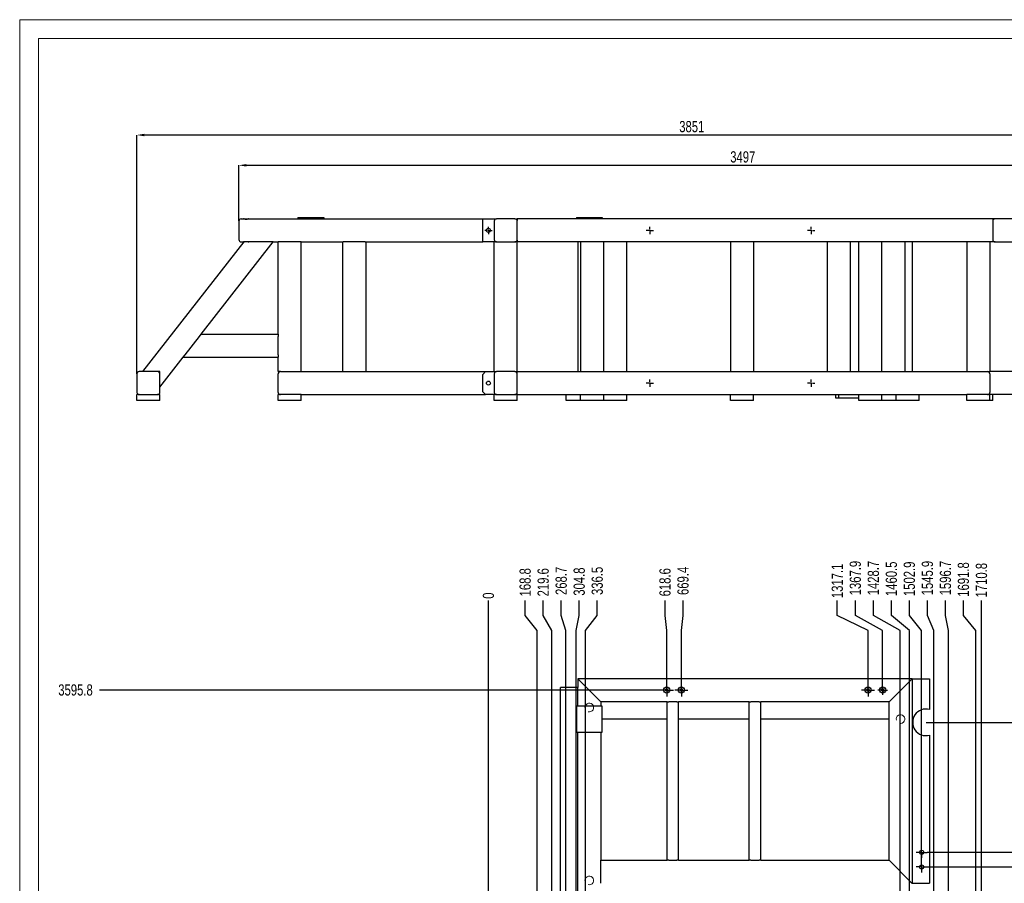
# Model space of a CAD drawing. Header units: millimetres. Extents: x 0 to 841, y 0 to 594.
# Tile 225 of 231: x 0 to 263, y 363 to 594. Entities that reach past the tile are written whole.
import ezdxf

# ---------------------------------------------------------------- set-up
doc = ezdxf.new("R2010")
doc.units = ezdxf.units.MM
doc.header["$PDSIZE"] = -1
doc.linetypes.add('CENTERX2', pattern=[20.32, 12.7, -2.54, 2.54, -2.54])
for name, color, linetype in [('COTES', 1, 'Continuous'), ('TRAIT-FINS', 9, 'Continuous'), ('TRAIT-MIXTES', 3, 'CENTERX2')]:
    doc.layers.add(name, color=color, linetype=linetype)
doc.layers.add('TRAIT-FORT', color=4, linetype='Continuous', lineweight=25)
doc.styles.add('SLDTEXTSTYLE0', font='TXT', dxfattribs={"width": 0.75})
doc.dimstyles.new('SLDDIMSTYLE0', dxfattribs={"dimtxt": 3, "dimasz": 0.333333, "dimexe": 0, "dimexo": 0.0625, "dimgap": 0.75, "dimtad": 0, "dimtih": 1, "dimtoh": 1, "dimdec": 1, "dimlfac": 13, "dimrnd": 1e-09, "dimdsep": 46, "dimtxsty": 'SLDTEXTSTYLE0', "dimblk1": 'ORIGIN', "dimblk2": 'ORIGIN', "dimsah": 1, "dimcen": 0.09, "dimadec": 0, "dimazin": 2, "dimtfac": 1, "dimtdec": 1, "dimtofl": 0, "dimtmove": 0, "dimatfit": 3, "dimldrblk": 'ORIGIN', "dimfxl": 1, "dimfrac": 2, "dimtolj": 1, "dimtzin": 12, "dimarcsym": 0})
doc.dimstyles.new('SLDDIMSTYLE1', dxfattribs={"dimtxt": 3, "dimasz": 2, "dimexe": 0, "dimexo": 0.0625, "dimgap": 0.75, "dimtad": 0, "dimtih": 1, "dimtoh": 1, "dimdec": 1, "dimlfac": 13, "dimrnd": 1e-09, "dimzin": 12, "dimdsep": 46, "dimtxsty": 'SLDTEXTSTYLE0', "dimsah": 1, "dimcen": 0.09, "dimadec": 0, "dimazin": 3, "dimtfac": 1, "dimtdec": 1, "dimtofl": 0, "dimtmove": 0, "dimatfit": 3, "dimfxl": 1, "dimfrac": 2, "dimtolj": 1, "dimtzin": 12, "dimarcsym": 0})
doc.dimstyles.new('SLDDIMSTYLE6', dxfattribs={"dimtxt": 3, "dimasz": 2, "dimexe": 0, "dimexo": 0.0625, "dimgap": 0.75, "dimtad": 1, "dimdec": 0, "dimlfac": 13, "dimrnd": 1e-09, "dimzin": 12, "dimdsep": 46, "dimtxsty": 'SLDTEXTSTYLE0', "dimsah": 1, "dimcen": 0.09, "dimadec": 0, "dimazin": 3, "dimtfac": 1, "dimtdec": 0, "dimtofl": 0, "dimtmove": 0, "dimatfit": 3, "dimfxl": 1, "dimfrac": 2, "dimtolj": 1, "dimtzin": 12, "dimarcsym": 0})

# ---------------------------------------------------------------- blocks, each defined once
blk = doc.blocks.new('_D_15')
at = {"layer": 'COTES', "color": 0, "lineweight": -2, "transparency": 16777216}
blk.add_line((125.12, 138.51), (125.12, 438.93), dxfattribs=at)
at = {"layer": 'Defpoints', "color": 0, "transparency": 16777216}
for p in [(125.12, 438.93), (125.12, 138.45), (125.12, 138.45)]:
    blk.add_point(p, dxfattribs=at)
at = {"layer": 'COTES', "color": 0, "transparency": 16777216, "insert": (125.12, 440.24), "char_height": 3, "attachment_point": 5, "rotation": 90, "style": 'SLDTEXTSTYLE0'}
blk.add_mtext('\\A1;0', dxfattribs=at)
blk = doc.blocks.new('_Origin')
at = {"color": 0, "linetype": 'ByBlock', "lineweight": -2}
blk.add_line((0, 0), (-1, 0), dxfattribs=at)
blk.add_circle((0, 0), 0.5, dxfattribs=at)
blk = doc.blocks.new('_D_16')
at = {"layer": 'COTES', "color": 0, "lineweight": -2, "transparency": 16777216}
for p, q in [((134.93, 434.93), (134.93, 438.93)), ((138.1, 430.93), (134.93, 434.93)), ((138.1, 329.5), (138.1, 430.93))]:
    blk.add_line(p, q, dxfattribs=at)
at = {"layer": 'Defpoints', "color": 0, "transparency": 16777216}
for p in [(134.93, 438.93), (138.1, 329.44), (125.12, 138.45)]:
    blk.add_point(p, dxfattribs=at)
at = {"layer": 'COTES', "color": 0, "transparency": 16777216, "insert": (134.93, 443.81), "char_height": 3, "attachment_point": 5, "rotation": 90, "style": 'SLDTEXTSTYLE0'}
blk.add_mtext('\\A1;168.8', dxfattribs=at)
blk = doc.blocks.new('_D_17')
at = {"layer": 'COTES', "color": 0, "lineweight": -2, "transparency": 16777216}
for p, q in [((139.74, 434.93), (139.74, 438.93)), ((142.01, 430.93), (139.74, 434.93)), ((142.01, 329.5), (142.01, 430.93))]:
    blk.add_line(p, q, dxfattribs=at)
at = {"layer": 'Defpoints', "color": 0, "transparency": 16777216}
for p in [(139.74, 438.93), (142.01, 329.44), (125.12, 138.45)]:
    blk.add_point(p, dxfattribs=at)
at = {"layer": 'COTES', "color": 0, "transparency": 16777216, "insert": (139.74, 443.81), "char_height": 3, "attachment_point": 5, "rotation": 90, "style": 'SLDTEXTSTYLE0'}
blk.add_mtext('\\A1;219.6', dxfattribs=at)
blk = doc.blocks.new('_D_18')
at = {"layer": 'COTES', "color": 0, "lineweight": -2, "transparency": 16777216}
for p, q in [((144.55, 434.93), (144.55, 438.93)), ((145.78, 430.93), (144.55, 434.93)), ((145.78, 329.01), (145.78, 430.93))]:
    blk.add_line(p, q, dxfattribs=at)
at = {"layer": 'Defpoints', "color": 0, "transparency": 16777216}
for p in [(144.55, 438.93), (145.78, 328.94), (125.12, 138.45)]:
    blk.add_point(p, dxfattribs=at)
at = {"layer": 'COTES', "color": 0, "transparency": 16777216, "insert": (144.55, 444.18), "char_height": 3, "attachment_point": 5, "rotation": 90, "style": 'SLDTEXTSTYLE0'}
blk.add_mtext('\\A1;268.7', dxfattribs=at)
blk = doc.blocks.new('_D_19')
at = {"layer": 'COTES', "color": 0, "lineweight": -2, "transparency": 16777216}
for p, q in [((149.36, 434.93), (149.36, 438.93)), ((148.56, 430.93), (149.36, 434.93)), ((148.56, 311.3), (148.56, 430.93))]:
    blk.add_line(p, q, dxfattribs=at)
at = {"layer": 'Defpoints', "color": 0, "transparency": 16777216}
for p in [(149.36, 438.93), (148.56, 311.24), (125.12, 138.45)]:
    blk.add_point(p, dxfattribs=at)
at = {"layer": 'COTES', "color": 0, "transparency": 16777216, "insert": (149.36, 443.99), "char_height": 3, "attachment_point": 5, "rotation": 90, "style": 'SLDTEXTSTYLE0'}
blk.add_mtext('\\A1;304.8', dxfattribs=at)
blk = doc.blocks.new('_D_20')
at = {"layer": 'COTES', "color": 0, "lineweight": -2, "transparency": 16777216}
for p, q in [((154.17, 434.93), (154.17, 438.93)), ((151, 430.93), (154.17, 434.93)), ((151, 312.76), (151, 430.93))]:
    blk.add_line(p, q, dxfattribs=at)
at = {"layer": 'Defpoints', "color": 0, "transparency": 16777216}
for p in [(154.17, 438.93), (151, 312.7), (125.12, 138.45)]:
    blk.add_point(p, dxfattribs=at)
at = {"layer": 'COTES', "color": 0, "transparency": 16777216, "insert": (154.17, 444.18), "char_height": 3, "attachment_point": 5, "rotation": 90, "style": 'SLDTEXTSTYLE0'}
blk.add_mtext('\\A1;336.5', dxfattribs=at)
blk = doc.blocks.new('_D_21')
at = {"layer": 'COTES', "color": 0, "lineweight": -2, "transparency": 16777216}
for p, q in [((172.25, 434.93), (172.25, 438.93)), ((172.7, 430.93), (172.25, 434.93)), ((172.7, 415.11), (172.7, 430.93))]:
    blk.add_line(p, q, dxfattribs=at)
at = {"layer": 'Defpoints', "color": 0, "transparency": 16777216}
for p in [(172.25, 438.93), (172.7, 415.05), (125.12, 138.45)]:
    blk.add_point(p, dxfattribs=at)
at = {"layer": 'COTES', "color": 0, "transparency": 16777216, "insert": (172.25, 443.81), "char_height": 3, "attachment_point": 5, "rotation": 90, "style": 'SLDTEXTSTYLE0'}
blk.add_mtext('\\A1;618.6', dxfattribs=at)
blk = doc.blocks.new('_D_22')
at = {"layer": 'COTES', "color": 0, "lineweight": -2, "transparency": 16777216}
for p, q in [((177.06, 434.93), (177.06, 438.93)), ((176.61, 430.93), (177.06, 434.93)), ((176.61, 415.11), (176.61, 430.93))]:
    blk.add_line(p, q, dxfattribs=at)
at = {"layer": 'Defpoints', "color": 0, "transparency": 16777216}
for p in [(177.06, 438.93), (176.61, 415.05), (125.12, 138.45)]:
    blk.add_point(p, dxfattribs=at)
at = {"layer": 'COTES', "color": 0, "transparency": 16777216, "insert": (177.06, 444.18), "char_height": 3, "attachment_point": 5, "rotation": 90, "style": 'SLDTEXTSTYLE0'}
blk.add_mtext('\\A1;669.4', dxfattribs=at)
blk = doc.blocks.new('_D_23')
at = {"layer": 'COTES', "color": 0, "lineweight": -2, "transparency": 16777216}
for p, q in [((218.24, 434.93), (218.24, 438.93)), ((226.43, 430.93), (218.24, 434.93)), ((226.43, 415.11), (226.43, 430.93))]:
    blk.add_line(p, q, dxfattribs=at)
at = {"layer": 'Defpoints', "color": 0, "transparency": 16777216}
for p in [(218.24, 438.93), (226.43, 415.05), (125.12, 138.45)]:
    blk.add_point(p, dxfattribs=at)
at = {"layer": 'COTES', "color": 0, "transparency": 16777216, "insert": (218.24, 444.18), "char_height": 3, "attachment_point": 5, "rotation": 90, "style": 'SLDTEXTSTYLE0'}
blk.add_mtext('\\A1;1317.1', dxfattribs=at)
blk = doc.blocks.new('_D_24')
at = {"layer": 'COTES', "color": 0, "lineweight": -2, "transparency": 16777216}
for p, q in [((223.05, 434.93), (223.05, 438.93)), ((230.34, 430.93), (223.05, 434.93)), ((230.34, 415.11), (230.34, 430.93))]:
    blk.add_line(p, q, dxfattribs=at)
at = {"layer": 'Defpoints', "color": 0, "transparency": 16777216}
for p in [(223.05, 438.93), (230.34, 415.05), (125.12, 138.45)]:
    blk.add_point(p, dxfattribs=at)
at = {"layer": 'COTES', "color": 0, "transparency": 16777216, "insert": (223.05, 444.93), "char_height": 3, "attachment_point": 5, "rotation": 90, "style": 'SLDTEXTSTYLE0'}
blk.add_mtext('\\A1;1367.9', dxfattribs=at)
blk = doc.blocks.new('_D_25')
at = {"layer": 'COTES', "color": 0, "lineweight": -2, "transparency": 16777216}
for p, q in [((227.86, 434.93), (227.86, 438.93)), ((235.02, 430.93), (227.86, 434.93)), ((235.02, 311.4), (235.02, 430.93))]:
    blk.add_line(p, q, dxfattribs=at)
at = {"layer": 'Defpoints', "color": 0, "transparency": 16777216}
for p in [(227.86, 438.93), (235.02, 311.34), (125.12, 138.45)]:
    blk.add_point(p, dxfattribs=at)
at = {"layer": 'COTES', "color": 0, "transparency": 16777216, "insert": (227.86, 444.93), "char_height": 3, "attachment_point": 5, "rotation": 90, "style": 'SLDTEXTSTYLE0'}
blk.add_mtext('\\A1;1428.7', dxfattribs=at)
blk = doc.blocks.new('_D_26')
at = {"layer": 'COTES', "color": 0, "lineweight": -2, "transparency": 16777216}
for p, q in [((232.67, 434.93), (232.67, 438.93)), ((237.46, 430.93), (232.67, 434.93)), ((237.46, 312.87), (237.46, 430.93))]:
    blk.add_line(p, q, dxfattribs=at)
at = {"layer": 'Defpoints', "color": 0, "transparency": 16777216}
for p in [(232.67, 438.93), (237.46, 312.8), (125.12, 138.45)]:
    blk.add_point(p, dxfattribs=at)
at = {"layer": 'COTES', "color": 0, "transparency": 16777216, "insert": (232.67, 444.74), "char_height": 3, "attachment_point": 5, "rotation": 90, "style": 'SLDTEXTSTYLE0'}
blk.add_mtext('\\A1;1460.5', dxfattribs=at)
blk = doc.blocks.new('_D_27')
at = {"layer": 'COTES', "color": 0, "lineweight": -2, "transparency": 16777216}
for p, q in [((237.48, 434.93), (237.48, 438.93)), ((240.73, 430.93), (237.48, 434.93)), ((240.73, 369.33), (240.73, 430.93))]:
    blk.add_line(p, q, dxfattribs=at)
at = {"layer": 'Defpoints', "color": 0, "transparency": 16777216}
for p in [(237.48, 438.93), (240.73, 369.27), (125.12, 138.45)]:
    blk.add_point(p, dxfattribs=at)
at = {"layer": 'COTES', "color": 0, "transparency": 16777216, "insert": (237.48, 444.74), "char_height": 3, "attachment_point": 5, "rotation": 90, "style": 'SLDTEXTSTYLE0'}
blk.add_mtext('\\A1;1502.9', dxfattribs=at)
blk = doc.blocks.new('_D_28')
at = {"layer": 'COTES', "color": 0, "lineweight": -2, "transparency": 16777216}
for p, q in [((242.29, 434.93), (242.29, 438.93)), ((244.03, 430.93), (242.29, 434.93)), ((244.03, 329.53), (244.03, 430.93))]:
    blk.add_line(p, q, dxfattribs=at)
at = {"layer": 'Defpoints', "color": 0, "transparency": 16777216}
for p in [(242.29, 438.93), (244.03, 329.47), (125.12, 138.45)]:
    blk.add_point(p, dxfattribs=at)
at = {"layer": 'COTES', "color": 0, "transparency": 16777216, "insert": (242.29, 444.93), "char_height": 3, "attachment_point": 5, "rotation": 90, "style": 'SLDTEXTSTYLE0'}
blk.add_mtext('\\A1;1545.9', dxfattribs=at)
blk = doc.blocks.new('_D_29')
at = {"layer": 'COTES', "color": 0, "lineweight": -2, "transparency": 16777216}
for p, q in [((247.1, 434.93), (247.1, 438.93)), ((247.94, 430.93), (247.1, 434.93)), ((247.94, 329.53), (247.94, 430.93))]:
    blk.add_line(p, q, dxfattribs=at)
at = {"layer": 'Defpoints', "color": 0, "transparency": 16777216}
for p in [(247.1, 438.93), (247.94, 329.47), (125.12, 138.45)]:
    blk.add_point(p, dxfattribs=at)
at = {"layer": 'COTES', "color": 0, "transparency": 16777216, "insert": (247.1, 444.93), "char_height": 3, "attachment_point": 5, "rotation": 90, "style": 'SLDTEXTSTYLE0'}
blk.add_mtext('\\A1;1596.7', dxfattribs=at)
blk = doc.blocks.new('_D_30')
at = {"layer": 'COTES', "color": 0, "lineweight": -2, "transparency": 16777216}
for p, q in [((251.91, 434.93), (251.91, 438.93)), ((255.25, 430.93), (251.91, 434.93)), ((255.25, 208.28), (255.25, 430.93))]:
    blk.add_line(p, q, dxfattribs=at)
at = {"layer": 'Defpoints', "color": 0, "transparency": 16777216}
for p in [(251.91, 438.93), (255.25, 208.22), (125.12, 138.45)]:
    blk.add_point(p, dxfattribs=at)
at = {"layer": 'COTES', "color": 0, "transparency": 16777216, "insert": (251.91, 444.56), "char_height": 3, "attachment_point": 5, "rotation": 90, "style": 'SLDTEXTSTYLE0'}
blk.add_mtext('\\A1;1691.8', dxfattribs=at)
blk = doc.blocks.new('_D_31')
at = {"layer": 'COTES', "color": 0, "lineweight": -2, "transparency": 16777216}
blk.add_line((256.72, 206.33), (256.72, 438.93), dxfattribs=at)
at = {"layer": 'Defpoints', "color": 0, "transparency": 16777216}
for p in [(256.72, 438.93), (256.72, 206.26), (125.12, 138.45)]:
    blk.add_point(p, dxfattribs=at)
at = {"layer": 'COTES', "color": 0, "transparency": 16777216, "insert": (256.72, 444.37), "char_height": 3, "attachment_point": 5, "rotation": 90, "style": 'SLDTEXTSTYLE0'}
blk.add_mtext('\\A1;1710.8', dxfattribs=at)
blk = doc.blocks.new('_D_48')
at = {"layer": 'COTES', "color": 0, "lineweight": -2, "transparency": 16777216}
blk.add_line((172.64, 415.05), (21.27, 415.05), dxfattribs=at)
at = {"layer": 'Defpoints', "color": 0, "transparency": 16777216}
for p in [(21.27, 415.05), (172.7, 415.05), (125.12, 138.45)]:
    blk.add_point(p, dxfattribs=at)
at = {"layer": 'COTES', "color": 0, "transparency": 16777216, "insert": (14.9, 415.05), "char_height": 3, "attachment_point": 5, "style": 'SLDTEXTSTYLE0'}
blk.add_mtext('\\A1;3595.8', dxfattribs=at)
blk = doc.blocks.new('_D_59')
at = {"layer": 'COTES', "color": 0, "lineweight": -2, "transparency": 16777216}
for p, q in [((242.25, 367.81), (332.44, 367.81)), ((332.44, 367.81), (336.44, 367.36)), ((336.44, 367.36), (340.44, 367.36))]:
    blk.add_line(p, q, dxfattribs=at)
at = {"layer": 'Defpoints', "color": 0, "transparency": 16777216}
for p in [(242.19, 367.81), (340.44, 367.36), (125.12, 138.45)]:
    blk.add_point(p, dxfattribs=at)
at = {"layer": 'COTES', "color": 0, "transparency": 16777216, "insert": (346.44, 367.36), "char_height": 3, "attachment_point": 5, "style": 'SLDTEXTSTYLE0'}
blk.add_mtext('\\A1;2981.7', dxfattribs=at)
blk = doc.blocks.new('_D_60')
at = {"layer": 'COTES', "color": 0, "lineweight": -2, "transparency": 16777216}
for p, q in [((242.25, 371.72), (332.44, 371.72)), ((332.44, 371.72), (336.44, 372.17)), ((336.44, 372.17), (340.44, 372.17))]:
    blk.add_line(p, q, dxfattribs=at)
at = {"layer": 'Defpoints', "color": 0, "transparency": 16777216}
for p in [(242.19, 371.72), (340.44, 372.17), (125.12, 138.45)]:
    blk.add_point(p, dxfattribs=at)
at = {"layer": 'COTES', "color": 0, "transparency": 16777216, "insert": (346.63, 372.17), "char_height": 3, "attachment_point": 5, "style": 'SLDTEXTSTYLE0'}
blk.add_mtext('\\A1;3032.5', dxfattribs=at)
blk = doc.blocks.new('_D_61')
at = {"layer": 'COTES', "color": 0, "lineweight": -2, "transparency": 16777216}
blk.add_line((241.93, 406.42), (340.44, 406.42), dxfattribs=at)
at = {"layer": 'Defpoints', "color": 0, "transparency": 16777216}
for p in [(241.87, 406.42), (340.44, 406.42), (125.12, 138.45)]:
    blk.add_point(p, dxfattribs=at)
at = {"layer": 'COTES', "color": 0, "transparency": 16777216, "insert": (346.81, 406.42), "char_height": 3, "attachment_point": 5, "style": 'SLDTEXTSTYLE0'}
blk.add_mtext('\\A1;3483.6', dxfattribs=at)
blk = doc.blocks.new('SW_CENTERMARKSYMBOL_0')
at = {"layer": 'TRAIT-MIXTES', "color": 0}
for p, q in [((-0.92, 0), (-1.77, 0)), ((0, 0), (-0.92, 0)), ((0, 0.92), (0, 1.77)), ((0, 0), (0, 0.92)), ((0, 0), (0, -0.92)), ((0, 0), (0.92, 0)), ((0.92, 0), (1.77, 0)), ((0, -0.92), (0, -1.77))]:
    blk.add_line(p, q, dxfattribs=at)
blk = doc.blocks.new('SW_CENTERMARKSYMBOL_1')
at = {"layer": 'TRAIT-MIXTES', "color": 0}
for p, q in [((-0.92, 0), (-1.77, 0)), ((0, 0), (-0.92, 0)), ((0, 0.92), (0, 1.77)), ((0, 0), (0, 0.92)), ((0, 0), (0, -0.92)), ((0, 0), (0.92, 0)), ((0.92, 0), (1.77, 0)), ((0, -0.92), (0, -1.77))]:
    blk.add_line(p, q, dxfattribs=at)
blk = doc.blocks.new('SW_CENTERMARKSYMBOL_2')
at = {"layer": 'TRAIT-MIXTES', "color": 0}
for p, q in [((-0.92, 0), (-1.77, 0)), ((0, 0), (-0.92, 0)), ((0, 0.92), (0, 1.77)), ((0, 0), (0, 0.92)), ((0, 0), (0, -0.92)), ((0, 0), (0.92, 0)), ((0.92, 0), (1.77, 0)), ((0, -0.92), (0, -1.77))]:
    blk.add_line(p, q, dxfattribs=at)
blk = doc.blocks.new('SW_CENTERMARKSYMBOL_3')
at = {"layer": 'TRAIT-MIXTES', "color": 0}
for p, q in [((-0.92, 0), (-1.25, 0)), ((0, 0), (-0.92, 0)), ((0, 0.92), (0, 1.25)), ((0, 0), (0, 0.92)), ((0, 0), (0, -0.92)), ((0, 0), (0.92, 0)), ((0.92, 0), (1.25, 0)), ((0, -0.92), (0, -1.25))]:
    blk.add_line(p, q, dxfattribs=at)
blk = doc.blocks.new('SW_CENTERMARKSYMBOL_4')
at = {"layer": 'TRAIT-MIXTES', "color": 0}
for p, q in [((-0.92, 0), (-1.46, 0)), ((0, 0), (-0.92, 0)), ((0, 0.92), (0, 1.46)), ((0, 0), (0, 0.92)), ((0, 0), (0, -0.92)), ((0, 0), (0.92, 0)), ((0.92, 0), (1.46, 0)), ((0, -0.92), (0, -1.46))]:
    blk.add_line(p, q, dxfattribs=at)
blk = doc.blocks.new('SW_CENTERMARKSYMBOL_5')
at = {"layer": 'TRAIT-MIXTES', "color": 0}
for p, q in [((-0.92, 0), (-1.46, 0)), ((0, 0), (-0.92, 0)), ((0, 0.92), (0, 1.46)), ((0, 0), (0, 0.92)), ((0, 0), (0, -0.92)), ((0, 0), (0.92, 0)), ((0.92, 0), (1.46, 0)), ((0, -0.92), (0, -1.46))]:
    blk.add_line(p, q, dxfattribs=at)
blk = doc.blocks.new('_D_103')
at = {"layer": 'COTES', "color": 0, "lineweight": -2, "transparency": 16777216}
for p, q in [((31.27, 499.5), (31.27, 563.21)), ((325.5, 563.21), (33.27, 563.21)), ((327.5, 540.27), (327.5, 563.21))]:
    blk.add_line(p, q, dxfattribs=at)
at = {"layer": 'COTES', "color": 0, "transparency": 16777216}
for points in [[(33.27, 563.54), (33.27, 562.87), (31.27, 563.21)], [(325.5, 563.54), (325.5, 562.87), (327.5, 563.21)]]:
    blk.add_solid(points, dxfattribs=at)
at = {"layer": 'Defpoints', "color": 0, "transparency": 16777216}
for p in [(31.27, 563.21), (327.5, 540.21), (31.27, 499.44)]:
    blk.add_point(p, dxfattribs=at)
at = {"layer": 'COTES', "color": 0, "transparency": 16777216, "insert": (179.39, 566.96), "char_height": 3, "attachment_point": 2, "style": 'SLDTEXTSTYLE0'}
blk.add_mtext('\\A1;3851', dxfattribs=at)
blk = doc.blocks.new('_D_104')
at = {"layer": 'COTES', "color": 0, "lineweight": -2, "transparency": 16777216}
for p, q in [((58.5, 540.27), (58.5, 555.12)), ((60.5, 555.12), (325.5, 555.12)), ((327.5, 540.27), (327.5, 555.12))]:
    blk.add_line(p, q, dxfattribs=at)
at = {"layer": 'COTES', "color": 0, "transparency": 16777216}
for points in [[(60.5, 555.46), (60.5, 554.79), (58.5, 555.12)], [(325.5, 555.46), (325.5, 554.79), (327.5, 555.12)]]:
    blk.add_solid(points, dxfattribs=at)
at = {"layer": 'Defpoints', "color": 0, "transparency": 16777216}
for p in [(327.5, 555.12), (58.5, 540.21), (327.5, 540.21)]:
    blk.add_point(p, dxfattribs=at)
at = {"layer": 'COTES', "color": 0, "transparency": 16777216, "insert": (193, 558.87), "char_height": 3, "attachment_point": 2, "style": 'SLDTEXTSTYLE0'}
blk.add_mtext('\\A1;3497', dxfattribs=at)
blk = doc.blocks.new('SW_CENTERMARKSYMBOL_102')
at = {"layer": 'TRAIT-MIXTES', "color": 0}
for p, q in [((-0.31, 0), (-0.96, 0)), ((0, 0), (-0.15, 0)), ((0, 0.31), (0, 0.96)), ((0, 0), (0, 0.15)), ((0, 0), (0, 0.15)), ((0, 0), (0, -0.15)), ((0, 0), (0.15, 0)), ((0, 0), (-0.15, 0)), ((0, 0), (0, -0.15)), ((0, 0), (0.15, 0)), ((0, -0.31), (0, -0.96)), ((0.31, 0), (0.96, 0))]:
    blk.add_line(p, q, dxfattribs=at)
blk = doc.blocks.new('SW_CENTERMARKSYMBOL_103')
at = {"layer": 'TRAIT-MIXTES', "color": 0}
for p, q in [((-0.31, 0), (-0.96, 0)), ((0, 0), (-0.15, 0)), ((0, 0.31), (0, 0.96)), ((0, 0), (0, 0.15)), ((0, 0), (0, 0.15)), ((0, 0), (0, -0.15)), ((0, 0), (0.15, 0)), ((0, 0), (-0.15, 0)), ((0, 0), (0, -0.15)), ((0, 0), (0.15, 0)), ((0, -0.31), (0, -0.96)), ((0.31, 0), (0.96, 0))]:
    blk.add_line(p, q, dxfattribs=at)
blk = doc.blocks.new('SW_CENTERMARKSYMBOL_104')
at = {"layer": 'TRAIT-MIXTES', "color": 0}
for p, q in [((-0.31, 0), (-0.96, 0)), ((0, 0), (-0.15, 0)), ((0, 0), (-0.15, 0)), ((0, 0.31), (0, 0.96)), ((0, 0), (0, 0.15)), ((0, 0), (0, 0.15)), ((0, 0), (0, -0.15)), ((0, 0), (0.15, 0)), ((0, 0), (0, -0.15)), ((0, 0), (0.15, 0)), ((0.31, 0), (0.96, 0)), ((0, -0.31), (0, -0.96))]:
    blk.add_line(p, q, dxfattribs=at)
blk = doc.blocks.new('SW_CENTERMARKSYMBOL_105')
at = {"layer": 'TRAIT-MIXTES', "color": 0}
for p, q in [((-0.31, 0), (-0.96, 0)), ((0, 0), (-0.15, 0)), ((0, 0.31), (0, 0.96)), ((0, 0), (0, 0.15)), ((0, 0), (0, -0.15)), ((0, 0), (0.15, 0)), ((0.31, 0), (0.96, 0)), ((0, -0.31), (0, -0.96))]:
    blk.add_line(p, q, dxfattribs=at)
blk = doc.blocks.new('SW_CENTERMARKSYMBOL_107')
at = {"layer": 'TRAIT-MIXTES', "color": 0}
for p, q in [((-0.31, 0), (-0.96, 0)), ((0, 0), (-0.15, 0)), ((0, 0.31), (0, 0.96)), ((0, 0), (0, 0.15)), ((0, 0), (0, 0.15)), ((0, 0), (0, -0.15)), ((0, 0), (0.15, 0)), ((0, 0), (-0.15, 0)), ((0, 0), (0, -0.15)), ((0, 0), (0.15, 0)), ((0, -0.31), (0, -0.96)), ((0.31, 0), (0.96, 0))]:
    blk.add_line(p, q, dxfattribs=at)
blk = doc.blocks.new('SW_CENTERMARKSYMBOL_108')
at = {"layer": 'TRAIT-MIXTES', "color": 0}
for p, q in [((-0.31, 0), (-0.96, 0)), ((0, 0), (-0.15, 0)), ((0, 0), (-0.15, 0)), ((0, 0.31), (0, 0.96)), ((0, 0), (0, 0.15)), ((0, 0), (0, 0.15)), ((0, 0), (0, -0.15)), ((0, 0), (0.15, 0)), ((0, 0), (0, -0.15)), ((0, 0), (0.15, 0)), ((0.31, 0), (0.96, 0)), ((0, -0.31), (0, -0.96))]:
    blk.add_line(p, q, dxfattribs=at)
blk = doc.blocks.new('SW_CENTERMARKSYMBOL_109')
at = {"layer": 'TRAIT-MIXTES', "color": 0}
for p, q in [((-0.31, 0), (-0.96, 0)), ((0, 0), (-0.15, 0)), ((0, 0.31), (0, 0.96)), ((0, 0), (0, 0.15)), ((0, 0), (0, 0.15)), ((0, 0), (0, -0.15)), ((0, 0), (0.15, 0)), ((0, 0), (-0.15, 0)), ((0, 0), (0, -0.15)), ((0, 0), (0.15, 0)), ((0, -0.31), (0, -0.96)), ((0.31, 0), (0.96, 0))]:
    blk.add_line(p, q, dxfattribs=at)
blk = doc.blocks.new('SW_CENTERMARKSYMBOL_110')
at = {"layer": 'TRAIT-MIXTES', "color": 0}
for p, q in [((-0.31, 0), (-0.96, 0)), ((0, 0), (-0.15, 0)), ((0, 0), (-0.15, 0)), ((0, 0.31), (0, 0.96)), ((0, 0), (0, 0.15)), ((0, 0), (0, 0.15)), ((0, 0), (0, -0.15)), ((0, 0), (0.15, 0)), ((0, 0), (0, -0.15)), ((0, 0), (0.15, 0)), ((0.31, 0), (0.96, 0)), ((0, -0.31), (0, -0.96))]:
    blk.add_line(p, q, dxfattribs=at)
blk = doc.blocks.new('SW_CENTERMARKSYMBOL_111')
at = {"layer": 'TRAIT-MIXTES', "color": 0}
for p, q in [((-0.31, 0), (-0.96, 0)), ((0, 0), (-0.15, 0)), ((0, 0), (-0.15, 0)), ((0, 0.31), (0, 0.96)), ((0, 0), (0, 0.15)), ((0, 0), (0, 0.15)), ((0, 0), (0, -0.15)), ((0, 0), (0.15, 0)), ((0, 0), (0, -0.15)), ((0, 0), (0.15, 0)), ((0.31, 0), (0.96, 0)), ((0, -0.31), (0, -0.96))]:
    blk.add_line(p, q, dxfattribs=at)

msp = doc.modelspace()

# ---------------------------------------------------------------- linework, layer by layer
at = {"lineweight": 18}
for p, q in [((841, 594), (0, 594)), ((0, 594), (0, 0)), ((5, 589), (5, 5)), ((836, 589), (5, 589))]:
    msp.add_line(p, q, dxfattribs=at)
at = {"layer": 'TRAIT-FINS', "lineweight": 18}
for centre, radius in [((172.7002, 415.0471), 0.3846), ((176.6079, 415.0471), 0.3846), ((226.431, 415.0471), 0.3846), ((230.3387, 415.0471), 0.3846), ((152.0396, 410.3716), 1.1538), ((235.1165, 407.2946), 1.1538), ((152.0396, 364.2177), 1.1538)]:
    msp.add_arc(centre, radius, 255, 195, dxfattribs=at)
at = {"layer": 'TRAIT-FORT', "lineweight": 25}
for p, q in [((58.5011, 540.2076), (58.5011, 535.2845)), ((59.1165, 540.8229), (59.7633, 540.8229)), ((59.7633, 540.8229), (61.2056, 540.8229)), ((61.203, 540.8229), (123.578, 540.8229)), ((74.2703, 541.2076), (74.2703, 540.8229)), ((74.2703, 541.2076), (81.1934, 541.2076)), ((81.1934, 541.2076), (81.1934, 540.8229)), ((123.578, 534.6691), (123.578, 540.8229)), ((123.578, 540.8229), (127.2703, 540.8229)), ((126.6549, 540.2076), (126.6549, 535.2845)), ((132.1934, 540.8229), (127.2703, 540.8229)), ((132.1934, 540.8229), (132.8088, 540.8229)), ((259.7319, 540.8229), (132.8088, 540.8229)), ((132.8088, 540.8229), (132.8088, 540.3614)), ((132.8088, 535.2845), (132.8088, 540.2076)), ((148.578, 541.2076), (148.578, 540.8229)), ((148.578, 541.2076), (155.5011, 541.2076)), ((155.5011, 541.2076), (155.5011, 540.8229)), ((260.3473, 540.8229), (259.7319, 540.8229)), ((259.7319, 540.8229), (259.7319, 540.3614)), ((259.7319, 540.2076), (259.7319, 535.2845)), ((265.2703, 540.8229), (260.3473, 540.8229)), ((32.8465, 500.0537), (59.891, 534.6691)), ((48.4687, 510.0537), (67.7004, 534.6691)), ((59.1165, 534.6691), (59.7633, 534.6691)), ((59.9324, 534.6691), (59.7586, 534.6691)), ((60.672, 534.6691), (59.9324, 534.6691)), ((66.9194, 534.6691), (60.672, 534.6691)), ((67.7004, 534.6691), (66.9194, 534.6691)), ((67.7004, 534.6691), (68.9626, 534.6691)), ((68.9626, 510.0537), (68.9626, 534.6691)), ((69.578, 534.6691), (68.9626, 534.6691)), ((74.5011, 534.6691), (69.578, 534.6691)), ((75.1165, 534.6691), (74.5011, 534.6691)), ((75.1165, 500.0537), (75.1165, 534.6691)), ((75.1165, 534.6691), (86.3363, 534.6691)), ((86.1934, 534.6691), (86.1934, 500.0537)), ((86.8088, 534.6691), (86.3363, 534.6691)), ((91.7319, 534.6691), (86.8088, 534.6691)), ((92.2043, 534.6691), (91.7319, 534.6691)), ((92.2043, 534.6691), (123.578, 534.6691)), ((92.3473, 534.6691), (92.3473, 500.0537)), ((126.6549, 534.6691), (123.578, 534.6691)), ((126.6549, 500.0537), (126.6549, 534.6691)), ((127.2703, 534.6691), (126.6549, 534.6691)), ((127.2703, 534.6691), (132.1934, 534.6691)), ((132.8088, 534.6691), (132.1934, 534.6691)), ((132.8088, 535.1306), (132.8088, 534.6691)), ((132.8088, 500.0537), (132.8088, 534.6691)), ((259.7319, 534.6691), (132.8088, 534.6691)), ((148.9626, 534.6691), (148.9626, 500.0537)), ((149.7319, 534.6691), (149.7319, 500.0537)), ((155.8857, 500.0537), (155.8857, 534.6691)), ((162.0396, 500.0537), (162.0396, 534.6691)), ((189.7319, 534.6691), (189.7319, 500.0537)), ((195.8857, 534.6691), (195.8857, 500.0537)), ((215.5011, 534.6691), (215.5011, 500.0537)), ((221.6549, 534.6691), (221.6549, 500.0537)), ((223.9626, 500.0537), (223.9626, 534.6691)), ((230.1165, 500.0537), (230.1165, 534.6691)), ((236.2703, 534.6691), (236.2703, 500.0537)), ((238.1934, 534.6691), (238.1934, 500.0537)), ((252.8088, 534.6691), (252.8088, 500.0537)), ((258.9626, 534.6691), (258.9626, 500.0537)), ((259.7319, 535.1306), (259.7319, 534.6691)), ((260.3473, 534.6691), (259.7319, 534.6691)), ((260.3473, 534.6691), (265.2703, 534.6691)), ((47.9879, 509.4383), (48.4687, 510.0537)), ((48.4687, 510.0537), (68.9626, 510.0537)), ((68.9626, 510.0537), (68.9626, 509.4383)), ((44.1416, 504.5152), (47.9879, 509.4383)), ((68.9626, 504.5152), (68.9626, 509.4383)), ((37.4242, 495.9173), (43.6608, 503.8999)), ((43.6608, 503.8999), (44.1416, 504.5152)), ((43.6608, 503.8999), (68.9626, 503.8999)), ((68.9626, 504.5152), (68.9626, 503.8999)), ((68.9626, 500.0537), (68.9626, 503.8999)), ((31.2703, 499.4383), (31.2703, 494.5152)), ((36.8088, 500.0537), (31.8857, 500.0537)), ((37.4242, 500.0537), (36.8088, 500.0537)), ((37.4242, 499.4383), (37.4242, 500.0537)), ((37.4242, 494.5152), (37.4242, 499.4383)), ((69.578, 500.0537), (68.9626, 500.0537)), ((68.9626, 494.5152), (68.9626, 499.4383)), ((69.578, 500.0537), (124.3473, 500.0537)), ((124.3473, 500.0537), (123.578, 499.2845)), ((124.3473, 500.0537), (126.6549, 500.0537)), ((126.6549, 500.0537), (127.2703, 500.0537)), ((126.6549, 499.4383), (126.6549, 494.5152)), ((132.1934, 500.0537), (127.2703, 500.0537)), ((132.1934, 500.0537), (132.8088, 500.0537)), ((132.8088, 500.0537), (252.8088, 500.0537)), ((132.8088, 499.4383), (132.8088, 500.0537)), ((132.8088, 494.5152), (132.8088, 499.4383)), ((252.8088, 500.0537), (253.4242, 500.0537)), ((253.4242, 500.0537), (258.3473, 500.0537)), ((258.3473, 500.0537), (258.9626, 500.0537)), ((326.8857, 500.0537), (258.9626, 500.0537)), ((258.9626, 499.4383), (258.9626, 494.5152)), ((123.578, 494.6691), (123.578, 499.2845)), ((123.578, 494.6691), (124.3473, 493.8999)), ((132.8088, 493.8999), (132.8088, 494.5152)), ((31.8857, 493.8999), (31.2703, 493.8999)), ((31.2703, 492.3614), (31.2703, 493.8999)), ((37.4242, 492.3614), (31.2703, 492.3614)), ((31.8857, 493.8999), (36.8088, 493.8999)), ((37.4242, 493.8999), (36.8088, 493.8999)), ((37.4242, 492.3614), (37.4242, 493.8999)), ((68.9626, 492.3614), (68.9626, 493.8999)), ((75.1165, 493.8999), (68.9626, 493.8999)), ((75.1165, 492.3614), (68.9626, 492.3614)), ((75.1165, 492.3614), (75.1165, 493.8999)), ((75.1165, 493.8999), (124.3473, 493.8999)), ((126.6549, 493.8999), (124.3473, 493.8999)), ((126.6549, 492.3614), (126.6549, 493.8999)), ((127.2703, 493.8999), (126.6549, 493.8999)), ((132.8088, 492.3614), (126.6549, 492.3614)), ((127.2703, 493.8999), (132.1934, 493.8999)), ((132.8088, 493.8999), (132.1934, 493.8999)), ((132.8088, 492.3614), (132.8088, 493.8999)), ((132.8088, 493.8999), (252.8088, 493.8999)), ((145.8857, 492.3614), (145.8857, 493.8999)), ((149.7319, 492.3614), (145.8857, 492.3614)), ((149.7319, 492.3614), (149.7319, 493.8999)), ((155.8857, 492.3614), (149.7319, 492.3614)), ((155.8857, 492.3614), (155.8857, 493.8999)), ((162.0396, 492.3614), (155.8857, 492.3614)), ((162.0396, 492.3614), (162.0396, 493.8999)), ((189.7319, 492.3614), (189.7319, 493.8999)), ((195.8857, 492.3614), (189.7319, 492.3614)), ((195.8857, 492.3614), (195.8857, 493.8999)), ((217.8088, 492.9768), (217.8088, 493.8999)), ((218.578, 492.9768), (217.8088, 492.9768)), ((218.578, 493.8999), (218.578, 492.9768)), ((223.9626, 492.9768), (218.578, 492.9768)), ((223.9626, 492.3614), (223.9626, 493.8999)), ((230.1165, 492.3614), (223.9626, 492.3614)), ((230.1165, 492.3614), (230.1165, 493.8999)), ((233.9626, 492.3614), (230.1165, 492.3614)), ((233.9626, 492.3614), (233.9626, 493.8999)), ((240.1165, 492.3614), (233.9626, 492.3614)), ((240.1165, 492.3614), (240.1165, 493.8999)), ((252.8088, 492.3614), (252.8088, 493.8999)), ((258.9626, 493.8999), (252.8088, 493.8999)), ((258.9626, 492.3614), (252.8088, 492.3614)), ((258.9626, 492.3614), (258.9626, 493.8999)), ((321.3473, 493.8999), (258.9626, 493.8999)), ((259.7319, 492.3614), (258.9626, 492.3614)), ((259.7319, 492.3614), (259.7319, 493.8999)), ((148.9626, 418.0639), (149.578, 417.4485)), ((148.9626, 418.0639), (148.9626, 415.7562)), ((238.1934, 418.0639), (148.9626, 418.0639)), ((149.578, 417.4485), (148.9626, 418.0639)), ((238.1934, 418.0639), (237.578, 417.4485)), ((237.578, 417.4485), (238.1934, 418.0639)), ((238.1934, 418.0639), (238.1934, 363.4485)), ((238.1934, 418.0639), (242.8088, 418.0639)), ((242.8088, 418.0639), (242.8088, 409.8372)), ((144.3473, 326.5254), (144.3473, 415.7562)), ((148.9626, 415.7562), (144.3473, 415.7562)), ((148.9626, 410.7562), (148.9626, 415.7562)), ((149.578, 417.4485), (154.5011, 412.5254)), ((237.578, 417.4485), (232.6549, 412.5254)), ((148.578, 410.7562), (148.578, 403.8331)), ((155.5011, 410.7562), (148.578, 410.7562)), ((154.5011, 412.5254), (155.1165, 411.91)), ((155.1165, 411.91), (154.5011, 412.5254)), ((155.1165, 411.91), (155.1165, 410.7562)), ((172.8088, 411.91), (155.1165, 411.91)), ((155.5011, 403.8331), (155.5011, 410.7562)), ((172.8088, 369.6023), (172.8088, 411.91)), ((172.8088, 411.91), (173.2703, 411.91)), ((175.4242, 411.91), (173.2703, 411.91)), ((175.4242, 411.91), (175.8857, 411.91)), ((175.8857, 369.6023), (175.8857, 411.91)), ((194.7319, 411.91), (175.8857, 411.91)), ((194.7319, 369.6023), (194.7319, 411.91)), ((194.7319, 411.91), (195.1934, 411.91)), ((197.3473, 411.91), (195.1934, 411.91)), ((197.3473, 411.91), (197.8088, 411.91)), ((197.8088, 369.6023), (197.8088, 411.91)), ((232.0396, 411.91), (197.8088, 411.91)), ((232.6549, 412.5254), (232.0396, 411.91)), ((232.0396, 411.91), (232.6549, 412.5254)), ((232.0396, 369.6023), (232.0396, 411.91)), ((238.5011, 405.3062), (238.5011, 407.5297)), ((172.8088, 407.2946), (155.5011, 407.2946)), ((194.7319, 407.2946), (175.8857, 407.2946)), ((232.0396, 407.2946), (197.8088, 407.2946)), ((148.578, 403.8331), (155.5011, 403.8331)), ((148.9626, 326.5254), (148.9626, 403.8331)), ((155.1165, 403.8331), (155.1165, 369.6023)), ((242.8088, 402.9986), (242.8088, 363.4485)), ((155.1165, 369.6023), (172.8088, 369.6023)), ((155.1165, 368.987), (155.1165, 369.6023)), ((155.1165, 364.0639), (155.1165, 368.987)), ((173.2703, 369.6023), (172.8088, 369.6023)), ((173.2703, 369.6023), (175.4242, 369.6023)), ((175.8857, 369.6023), (175.4242, 369.6023)), ((175.8857, 369.6023), (194.7319, 369.6023)), ((195.1934, 369.6023), (194.7319, 369.6023)), ((195.1934, 369.6023), (197.3473, 369.6023)), ((197.8088, 369.6023), (197.3473, 369.6023)), ((197.8088, 369.6023), (232.0396, 369.6023)), ((232.0396, 369.6023), (232.6549, 368.987)), ((232.0396, 369.6023), (232.6549, 368.987)), ((232.6549, 368.987), (237.578, 364.0639)), ((155.1165, 363.4485), (155.1165, 364.0639)), ((237.578, 364.0639), (238.1934, 363.4485)), ((237.578, 364.0639), (238.1934, 363.4485)), ((238.1934, 363.4485), (242.8088, 363.4485))]:
    msp.add_line(p, q, dxfattribs=at)
for centre, radius in [((125.1165, 537.746), 0.5385), ((125.1165, 496.9768), 0.5385), ((172.7002, 415.0471), 0.8462), ((172.7002, 415.0471), 0.3269), ((176.6079, 415.0471), 0.8462), ((176.6079, 415.0471), 0.3269), ((226.431, 415.0471), 0.8462), ((226.431, 415.0471), 0.3269), ((230.3387, 415.0471), 0.8462), ((230.3387, 415.0471), 0.3269), ((240.7273, 371.7166), 0.5385), ((240.7273, 367.8089), 0.5385)]:
    msp.add_circle(centre, radius, dxfattribs=at)
for centre, radius, start, end in [((59.1165, 540.2076), 0.6154, 90, 180), ((127.2703, 540.2076), 0.6154, 90, 180), ((132.1934, 540.2076), 0.6154, 0, 90), ((260.3473, 540.2076), 0.6154, 90, 180), ((59.1165, 535.2845), 0.6154, 180, 270), ((127.2703, 535.2845), 0.6154, 180, 270), ((132.1934, 535.2845), 0.6154, 270, 0), ((260.3473, 535.2845), 0.6154, 180, 270), ((31.8857, 499.4383), 0.6154, 90, 180), ((36.8088, 499.4383), 0.6154, 0, 90), ((69.578, 499.4383), 0.6154, 90, 180), ((127.2703, 499.4383), 0.6154, 90, 180), ((132.1934, 499.4383), 0.6154, 0, 90), ((258.3473, 499.4383), 0.6154, 0, 90), ((31.8857, 494.5152), 0.6154, 180, 270), ((36.8088, 494.5152), 0.6154, 270, 0), ((69.578, 494.5152), 0.6154, 180, 270), ((127.2703, 494.5152), 0.6154, 180, 270), ((132.1934, 494.5152), 0.6154, 270, 0), ((258.3473, 494.5152), 0.6154, 270, 0), ((241.8686, 406.4179), 3.5462, 74.625011, 285.374989)]:
    msp.add_arc(centre, radius, start, end, dxfattribs=at)
for points in [[(61.203, 540.8229), (61.1642, 540.8229), (61.1185, 540.8136), (61.0534, 540.7959), (61.0399, 540.7921), (61.0125, 540.784), (60.9985, 540.7798), (60.9558, 540.7667), (60.9262, 540.7574), (60.8648, 540.7388), (60.8329, 540.7294), (60.7667, 540.7117), (60.733, 540.7035), (60.6639, 540.6896), (60.6286, 540.6839), (60.5743, 540.678), (60.5559, 540.6765), (60.5195, 540.6745), (60.5013, 540.674), (60.4468, 540.674), (60.4107, 540.676), (60.3389, 540.6838), (60.3029, 540.6895), (60.1988, 540.7104), (60.1336, 540.729), (60.0095, 540.7667), (59.9526, 540.7852), (59.8748, 540.8063), (59.85, 540.8122), (59.8039, 540.8206), (59.7827, 540.8229), (59.7633, 540.8229)], [(59.7633, 534.6691), (59.8022, 534.6691), (59.8478, 534.6784), (59.913, 534.6961), (59.9264, 534.6999), (59.9539, 534.708), (59.9678, 534.7122), (60.0105, 534.7253), (60.0401, 534.7346), (60.1015, 534.7533), (60.1334, 534.7627), (60.1996, 534.7804), (60.2334, 534.7885), (60.3024, 534.8024), (60.3377, 534.8081), (60.392, 534.814), (60.4104, 534.8155), (60.4469, 534.8175), (60.4651, 534.818), (60.5195, 534.818), (60.5556, 534.816), (60.6274, 534.8083), (60.6634, 534.8025), (60.7675, 534.7816), (60.8327, 534.763), (60.9568, 534.7253), (61.0137, 534.7069), (61.0915, 534.6858), (61.1163, 534.6798), (61.1624, 534.6715), (61.1836, 534.6691), (61.203, 534.6691)]]:
    msp.add_open_spline(points, degree=3, knots=[0, 0, 0, 0, 0.125, 0.125, 0.15625, 0.15625, 0.1875, 0.1875, 0.25, 0.25, 0.3125, 0.3125, 0.375, 0.375, 0.4375, 0.4375, 0.46875, 0.46875, 0.5, 0.5, 0.5625, 0.5625, 0.625, 0.625, 0.75, 0.75, 0.875, 0.875, 0.9375, 0.9375, 1, 1, 1, 1], dxfattribs=at)

# ---------------------------------------------------------------- block references
at = {"layer": 'TRAIT-MIXTES'}
for name, p in [('SW_CENTERMARKSYMBOL_105', (125.1165, 537.746)), ('SW_CENTERMARKSYMBOL_104', (168.1934, 537.746)), ('SW_CENTERMARKSYMBOL_109', (168.1934, 537.746)), ('SW_CENTERMARKSYMBOL_102', (211.2703, 537.746)), ('SW_CENTERMARKSYMBOL_108', (211.2703, 537.746)), ('SW_CENTERMARKSYMBOL_107', (168.1934, 496.9768)), ('SW_CENTERMARKSYMBOL_111', (168.1934, 496.9768)), ('SW_CENTERMARKSYMBOL_103', (211.2703, 496.9768)), ('SW_CENTERMARKSYMBOL_110', (211.2703, 496.9768)), ('SW_CENTERMARKSYMBOL_0', (172.7002, 415.0471)), ('SW_CENTERMARKSYMBOL_1', (176.6079, 415.0471)), ('SW_CENTERMARKSYMBOL_2', (226.431, 415.0471)), ('SW_CENTERMARKSYMBOL_3', (230.3387, 415.0471)), ('SW_CENTERMARKSYMBOL_4', (240.7273, 371.7166)), ('SW_CENTERMARKSYMBOL_5', (240.7273, 367.8089))]:
    msp.add_blockref(name, p, dxfattribs=at)

# ---------------------------------------------------------------- dimensions: what is measured, and where the dimension line sits
at = {"layer": 'COTES'}
for base, p1, p2, picture, middle in [((31.2703, 563.2076), (327.5011, 540.2076), (31.2703, 499.4383), '_D_103', (179.3857, 563.2076)), ((327.5011, 555.1223), (58.5011, 540.2076), (327.5011, 540.2076), '_D_104', (193.0011, 555.1223))]:
    dim = msp.add_linear_dim(base=base, p1=p1, p2=p2, dimstyle='SLDDIMSTYLE6', dxfattribs=at)
    dim.commit()
    dim.dimension.update_dxf_attribs({"geometry": picture, "text_midpoint": middle, "dimtype": 160})
for feature_location, offset, dtype, origin, dimstyle, picture, middle in [((230.3387, 415.0471), (-7.2918, 23.8843), 1, (125.1165, 138.4485), 'SLDDIMSTYLE1', '_D_24', (223.0469, 444.9314)), ((235.0203, 311.3385), (-7.1633, 127.5929), 1, (125.1165, 138.4485), 'SLDDIMSTYLE1', '_D_25', (227.857, 444.9314)), ((244.0329, 329.4663), (-1.7455, 109.4651), 1, (125.1165, 138.4485), 'SLDDIMSTYLE1', '_D_28', (242.2874, 444.9314)), ((247.9406, 329.4663), (-0.843, 109.4651), 1, (125.1165, 138.4485), 'SLDDIMSTYLE1', '_D_29', (247.0975, 444.9314)), ((237.4626, 312.8039), (-4.7955, 126.1275), 1, (125.1165, 138.4485), 'SLDDIMSTYLE1', '_D_26', (232.6672, 444.7439)), ((240.7273, 369.2705), (-3.25, 69.6609), 1, (125.1165, 138.4485), 'SLDDIMSTYLE1', '_D_27', (237.4773, 444.7439)), ((255.2524, 208.2177), (-3.3447, 230.7137), 1, (125.1165, 138.4485), 'SLDDIMSTYLE1', '_D_30', (251.9077, 444.5564)), ((256.7178, 206.2639), (0, 232.6675), 1, (125.1165, 138.4485), 'SLDDIMSTYLE1', '_D_31', (256.7178, 444.3689)), ((226.431, 415.0471), (-8.1942, 23.8843), 1, (125.1165, 138.4485), 'SLDDIMSTYLE1', '_D_23', (218.2368, 444.1814)), ((145.7821, 328.9431), (-1.2298, 109.9883), 1, (125.1165, 138.4485), 'SLDDIMSTYLE1', '_D_18', (144.5523, 444.1814)), ((151.0049, 312.7023), (3.1676, 126.2291), 1, (125.1165, 138.4485), 'SLDDIMSTYLE1', '_D_20', (154.1726, 444.1814)), ((176.6079, 415.0471), (0.4512, 23.8843), 1, (125.1165, 138.4485), 'SLDDIMSTYLE1', '_D_22', (177.0591, 444.1814)), ((148.5626, 311.2369), (0.7998, 127.6945), 1, (125.1165, 138.4485), 'SLDDIMSTYLE1', '_D_19', (149.3624, 443.9939)), ((138.0997, 329.4367), (-3.1676, 109.4947), 1, (125.1165, 138.4485), 'SLDDIMSTYLE1', '_D_16', (134.9321, 443.8064)), ((142.0074, 329.4367), (-2.2652, 109.4947), 1, (125.1165, 138.4485), 'SLDDIMSTYLE1', '_D_17', (139.7422, 443.8064)), ((172.7002, 415.0471), (-0.4512, 23.8843), 1, (125.1165, 138.4485), 'SLDDIMSTYLE1', '_D_21', (172.249, 443.8064)), ((125.1164842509, 138.4484954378), (0, 300.4829190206), 1, (125.1164842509, 138.4484954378), 'SLDDIMSTYLE0', '_D_15', (125.1164842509, 440.2439144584)), ((172.7002, 415.0471), (-151.4299, 0), 0, (125.1165, 138.4485), 'SLDDIMSTYLE1', '_D_48', (14.8953, 415.0471)), ((241.8686, 406.4179), (98.5698, 0), 0, (125.1165, 138.4485), 'SLDDIMSTYLE1', '_D_61', (346.8134, 406.4179)), ((242.1888, 371.7166), (98.2496, 0.4512), 0, (125.1165, 138.4485), 'SLDDIMSTYLE1', '_D_60', (346.6259, 372.1679)), ((242.1888, 367.8089), (98.2496, -0.4512), 0, (125.1165, 138.4485), 'SLDDIMSTYLE1', '_D_59', (346.4384, 367.3577))]:
    dim = msp.add_ordinate_dim(feature_location=feature_location, offset=offset, dtype=dtype, origin=origin, dimstyle=dimstyle, dxfattribs=at)
    dim.commit()
    dim.dimension.update_dxf_attribs({"geometry": picture, "text_midpoint": middle})

doc.saveas('drawing.dxf')
